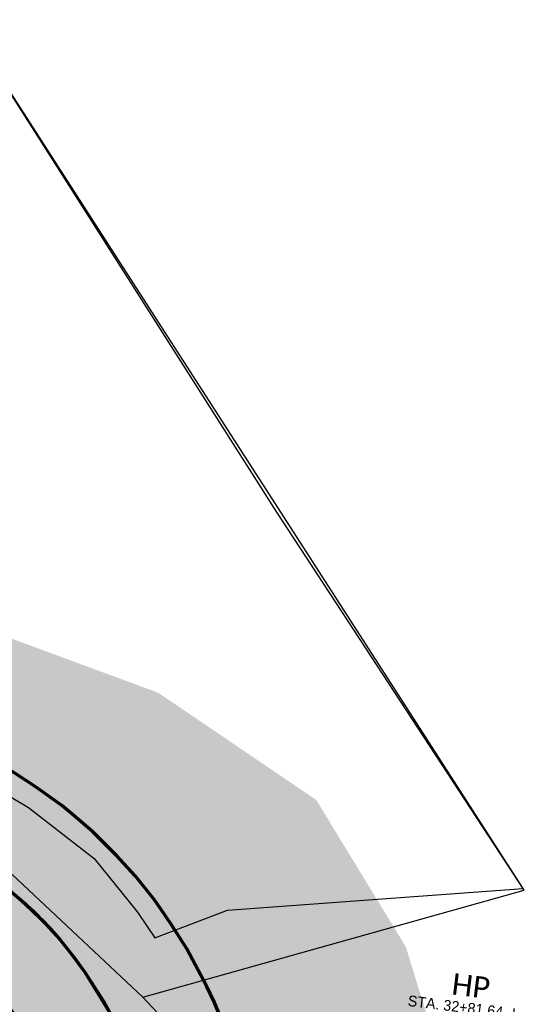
# Model space of a CAD drawing. Extents: x 1160024 to 2574774, y 200346 to 1150377.
# Tile 54 of 118: x 2483548 to 2483784, y 366218 to 366678. Entities that reach past the tile are written whole.
import ezdxf
from ezdxf.enums import TextEntityAlignment as Align

# ---------------------------------------------------------------- set-up
doc = ezdxf.new("R2010")
doc.units = 0
doc.header["$MEASUREMENT"] = 0
for name, color, linetype, lineweight in [('Exist Plan Preparation Watershed Blue', 5, 'Continuous', 30), ('Prop Plan Preparation Watershed Pre Construction', 131, 'Continuous', 30), ('Prop Vertical Profile Ditch Grade Median Label', 5, 'Continuous', 40)]:
    doc.layers.add(name, color=color, linetype=linetype, lineweight=lineweight)
doc.layers.add('Scratch_Level_5', color=6, linetype='Continuous', lineweight=0, plot=False)
doc.layers.add('Scratch_Level_6', color=30, linetype='Continuous', lineweight=0, plot=False)
doc.styles.add('Style-Calibri', font='CALIBRI.TTF')
doc.styles.add('Style-GEOMETRICFUTURA_211_M_L', font='GEOMETRICFUTURA_211_M_L.shx')

msp = doc.modelspace()

# ---------------------------------------------------------------- hatches: boundary and pattern name
at = {"layer": 'Scratch_Level_6'}
msp.add_hatch(color=256, dxfattribs=at).paths.add_polyline_path([(2483721.98, 365909.88), (2483546.8, 365927.24), (2483367.18, 365953.59), (2483252.8, 365967.27), (2483075.57, 365988.47), (2482885.08, 366011.26), (2482880.97, 366081.83), (2482929.15, 366106.71), (2482966.96, 366131.02), (2482987.28, 366157.32), (2483031.5, 366191.41), (2483081.26, 366218.97), (2483108.54, 366250.27), (2483220.18, 366344.4), (2483343.72, 366408.27), (2483468.57, 366411.46), (2483535.49, 366392), (2483613, 366363.43), (2483686.88, 366313.33), (2483728.72, 366244.73), (2483747.22, 366184.86), (2483747.07, 366108.25), (2483730.27, 365971.7)])

# ---------------------------------------------------------------- linework, layer by layer
at = {"layer": 'Exist Plan Preparation Watershed Blue', "color": 5, "linetype": 'Continuous', "lineweight": 70, "flags": 128}
for points in [[(2483644.15, 366207.04), (2483639.36, 366218.69), (2483635.66, 366226.47), (2483626.35, 366243.71), (2483619.25, 366254.96), (2483613.89, 366262.78), (2483611.16, 366266.77), (2483602.42, 366277.77), (2483593.56, 366287.36), (2483582.46, 366298.36), (2483573.67, 366305.97), (2483568.06, 366310.7), (2483556.02, 366319.25), (2483540.13, 366329.75)], [(2483542.64, 366271.95), (2483549.33, 366266.22), (2483554.03, 366261.86), (2483558.31, 366257.63), (2483562.48, 366253.24), (2483567.16, 366247.97), (2483572.59, 366241.33), (2483578.68, 366232.89), (2483587.53, 366219.26), (2483592.74, 366209.69)], [(2483545.59, 366269.49), (2483550.97, 366264.73), (2483554.11, 366261.78), (2483560.45, 366255.37), (2483567.2, 366247.92), (2483573.95, 366239.57), (2483578.68, 366232.89), (2483591.27, 366212.53)]]:
    msp.add_lwpolyline(points, dxfattribs=at)
at = {"layer": 'Prop Plan Preparation Watershed Pre Construction', "color": 200, "flags": 128}
for points in [[(2483521.45, 366328.17), (2483552.45, 366309.72), (2483583.14, 366286), (2483583.14, 366286), (2483603.35, 366260.9), (2483611.53, 366248.86), (2483645.39, 366261.87), (2483783.6, 366271.98), (2483522.08, 366677.85)], [(2483544.78, 366278.49), (2483605.85, 366221.12), (2483784.12, 366271.18), (2483668.49, 366447.8), (2483522.08, 366677.85)], [(2483368.5, 365916.45), (2483570.4, 365888.4), (2483715.34, 365866), (2483722.58, 365923.08), (2483666.64, 365957.15), (2483666.37, 365999.38), (2483651.76, 366096.26), (2483647.44, 366117.17), (2483615.03, 366211.29), (2483605.85, 366221.12), (2483544.78, 366278.49)]]:
    msp.add_lwpolyline(points, dxfattribs=at)
at = {"layer": 'Scratch_Level_5', "lineweight": 40, "extrusion": (0, 0, -1)}
msp.add_arc((-2483419.79, 366121.8), 156, 85.3788, 159.2922, dxfattribs=at)

# ---------------------------------------------------------------- texts
at = {"layer": 'Prop Vertical Profile Ditch Grade Median Label', "lineweight": 0, "style": 'Style-Calibri'}
msp.add_text('HP', height=10, rotation=353.0023, dxfattribs=at).set_placement((2483758.61, 366221.43), align=Align.CENTER)
at = {"layer": 'Prop Vertical Profile Ditch Grade Median Label', "lineweight": 0, "style": 'Style-GEOMETRICFUTURA_211_M_L'}
msp.add_text('STA. 32+81.64 -L-', height=5, rotation=353.0023, dxfattribs=at).set_placement((2483730.06, 366222.07), align=Align.TOP_LEFT)

doc.saveas('drawing.dxf')
